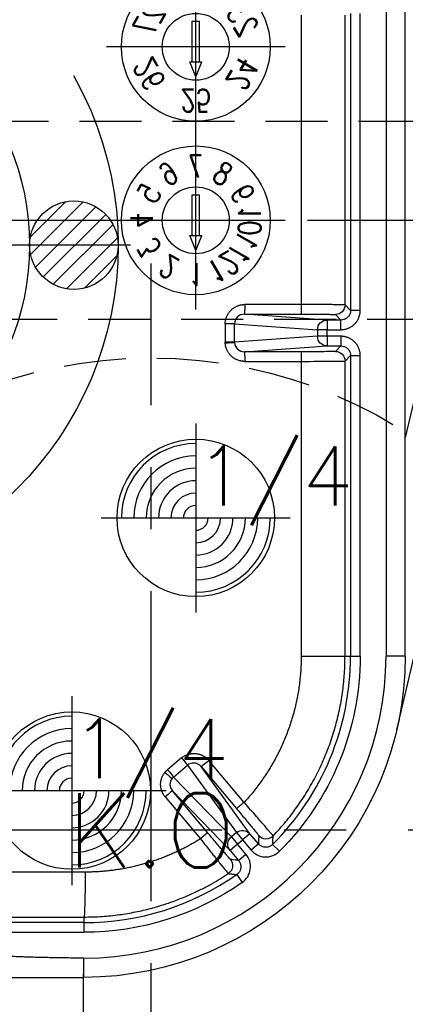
# Model space of a CAD drawing. Extents: x 2651 to 7771, y -1163 to 1075.
# Tile 81 of 256: x 4243 to 4258, y 25 to 65. Entities that reach past the tile are written whole.
import ezdxf
from ezdxf.enums import TextEntityAlignment as Align

# ---------------------------------------------------------------- set-up
doc = ezdxf.new("R2010")
doc.units = 0
doc.header["$LTSCALE"] = 10
for name, pattern in [('CENTER', [2, 1.25, -0.25, 0.25, -0.25]), ('CNSCEN', [17, 15, -1, 0, -1]), ('CNSHID', [4, 3, -1]), ('HIDDEN', [0.375, 0.25, -0.125])]:
    doc.linetypes.add(name, pattern=pattern)
doc.layers.get('0').update_dxf_attribs({"linetype": 'CONTINUOUS'})
doc.layers.get('Defpoints').update_dxf_attribs({"linetype": 'CONTINUOUS'})
for name, color, linetype in [('1', 7, 'CONTINUOUS'), ('9', 3, 'CONTINUOUS'), ('CEN', 1, 'CENTER'), ('COOL', 150, 'HIDDEN'), ('DIM', 3, 'CONTINUOUS'), ('HIDDEN', 6, 'HIDDEN'), ('PART', 7, 'CONTINUOUS'), ('PIN', 3, 'CONTINUOUS'), ('TEXT', 4, 'CONTINUOUS'), ('WL1-HL', 4, 'CNSHID'), ('WOR1-CL', 1, 'CNSCEN'), ('WOR1-DL', 7, 'CONTINUOUS')]:
    doc.layers.add(name, color=color, linetype=linetype)
doc.styles.add('china', font='txt')
doc.styles.add('S1', font='TXT.shx')
doc.styles.get("Standard").update_dxf_attribs({"font": 'romans.shx'})
doc.dimstyles.new('MM& INCH5', dxfattribs={"dimtxt": 5, "dimasz": 2.5, "dimexe": 1, "dimexo": 0.5, "dimtad": 0, "dimrnd": 1.38778e-17, "dimzin": 9, "dimdsep": 46, "dimtxsty": 'Standard', "dimblk": 'CLOSED', "dimcen": 0, "dimclrd": 3, "dimclre": 3, "dimclrt": 3, "dimazin": 2, "dimtfac": 0.75, "dimtofl": 0, "dimtmove": 0, "dimatfit": 3, "dimfxl": 0, "dimtolj": 1, "dimarcsym": 0})

# ---------------------------------------------------------------- blocks, each defined once
blk = doc.blocks.new('A$C32D34A97')
for p, q in [((0, 9.212), (-0.24, 8.612)), ((0, 9.212), (0.24, 8.612)), ((0.24, 8.612), (-0.24, 8.612)), ((-0.15, 8.612), (-0.15, 6.964)), ((0.15, 8.612), (0.15, 6.964)), ((0.15, 6.964), (-0.15, 6.964)), ((0, 2.212), (-0.24, 1.612)), ((0, 2.212), (0.24, 1.612)), ((0.24, 1.612), (-0.24, 1.612)), ((-0.15, 1.612), (-0.15, -0.036)), ((0.15, 1.612), (0.15, -0.036)), ((0.15, -0.036), (-0.15, -0.036))]:
    blk.add_line(p, q)
for centre, radius in [((0, 8), 3), ((0, 8), 1.35), ((0, 1), 3), ((0, 1), 1.35)]:
    blk.add_circle(centre, radius)
at = {"layer": 'CEN'}
for p, q in [((0, 11.6), (0, 4.4)), ((-3.6, 8), (3.6, 8)), ((0, 4.6), (0, -2.6)), ((-3.6, 1), (3.6, 1))]:
    blk.add_line(p, q, dxfattribs=at)
at = {"style": 'S1', "text_generation_flag": 2, "width": 0.8}
for s, p in [('1', (0, 10.175)), ('25', (0, 3.175))]:
    blk.add_text(s, height=0.9, dxfattribs=at).set_placement(p, align=Align.MIDDLE)
for s, rotation, p in [('12', 30, (-1.088, 9.884)), ('2', 330, (1.087, 9.884)), ('11', 60, (-1.884, 9.088)), ('3', 300, (1.884, 9.088)), ('10', 270, (-2.175, 8)), ('4', 90, (2.175, 8)), ('9', 120, (-1.884, 6.913)), ('5', 240, (1.884, 6.913)), ('8', 150, (-1.088, 6.116)), ('6', 210, (1.087, 6.116)), ('7', 180, (0, 5.825)), ('24', 60, (-1.884, 2.088)), ('26', 300, (1.884, 2.088)), ('23', 120, (-1.884, -0.087)), ('27', 240, (1.884, -0.087)), ('22', 180, (0, -1.175))]:
    blk.add_text(s, height=0.9, rotation=rotation, dxfattribs=at).set_placement(p, align=Align.MIDDLE)
blk = doc.blocks.new('DSD')
at = {"layer": '1', "color": 252, "linetype": 'Continuous'}
for p, q in [((472.133, 580.525), (472.133, 579.748)), ((488.973, 578.708), (472.133, 578.708)), ((472.133, 578.32), (472.133, 578.708)), ((472.133, 578.32), (488.973, 578.32)), ((472.133, 578.094), (472.133, 578.32)), ((488.973, 578.091), (472.133, 578.094)), ((465.974, 576.38), (465.751, 576.699)), ((472.085, 576.281), (488.925, 576.277)), ((464.252, 575.441), (464.527, 575.166)), ((465.899, 575.812), (465.601, 575.562)), ((465.601, 575.562), (465.943, 575.155)), ((466.241, 575.404), (465.899, 575.812)), ((465.1, 575.142), (465.397, 575.391)), ((465.1, 575.142), (465.442, 574.734)), ((465.739, 574.984), (465.397, 575.391)), ((465.943, 575.155), (465.739, 574.984)), ((465.943, 575.155), (466.241, 575.404)), ((466.191, 574.859), (465.943, 575.155)), ((468.569, 572.998), (466.241, 575.404)), ((465.442, 574.734), (465.739, 574.984)), ((465.442, 574.734), (467.404, 572.027)), ((465.987, 574.688), (465.739, 574.984)), ((465.987, 574.688), (466.191, 574.859)), ((467.958, 571.97), (465.987, 574.688)), ((466.191, 574.859), (468.527, 572.445)), ((467.15, 574.689), (468.569, 572.998)), ((468.857, 573.248), (467.438, 574.939)), ((465.676, 573.471), (467.096, 571.778)), ((467.404, 572.027), (465.984, 573.72)), ((468.527, 572.445), (467.958, 571.97)), ((468.196, 571.675), (468.765, 572.15)), ((459.179, 567.571), (459.956, 567.571)), ((459.956, 540.854), (459.956, 567.571)), ((460.995, 567.571), (460.995, 555.446)), ((461.384, 567.571), (460.995, 567.571)), ((461.384, 555.446), (461.384, 567.571)), ((461.608, 567.571), (461.384, 567.571)), ((463.374, 567.571), (461.608, 567.571)), ((463.374, 555.682), (463.374, 567.571)), ((461.608, 555.669), (461.384, 555.446)), ((465.652, 555.682), (463.374, 555.682)), ((461.384, 555.446), (460.995, 555.446)), ((461.773, 555.057), (461.996, 555.281)), ((465.662, 555.294), (462.332, 555.057)), ((463.384, 555.293), (465.662, 555.294)), ((462.332, 555.057), (461.773, 555.057)), ((461.773, 554.669), (461.773, 555.057)), ((462.332, 554.669), (462.332, 555.057)), ((462.718, 554.669), (466.061, 554.906)), ((466.061, 554.906), (466.061, 554.165)), ((466.061, 554.906), (466.437, 554.906)), ((466.437, 554.165), (466.437, 554.906)), ((461.773, 554.669), (462.332, 554.669)), ((462.332, 554.403), (461.773, 554.403)), ((461.773, 554.403), (461.773, 554.014)), ((462.332, 554.669), (462.332, 554.403)), ((462.332, 554.669), (462.718, 554.669)), ((462.332, 554.014), (462.332, 554.403)), ((462.332, 554.403), (462.718, 554.403)), ((462.718, 554.403), (462.718, 554.669)), ((466.061, 554.165), (462.718, 554.403)), ((461.773, 554.014), (462.332, 554.014)), ((461.996, 553.791), (461.773, 554.014)), ((462.332, 554.014), (465.662, 553.778)), ((466.061, 554.165), (466.437, 554.165)), ((460.995, 553.626), (460.995, 541.653)), ((460.995, 553.626), (461.384, 553.626)), ((461.384, 541.653), (461.384, 553.626)), ((461.384, 553.626), (461.608, 553.402)), ((465.662, 553.778), (463.384, 553.778)), ((461.608, 553.402), (461.608, 541.713)), ((463.374, 541.713), (463.374, 553.39)), ((463.374, 553.39), (465.652, 553.389))]:
    blk.add_line(p, q, dxfattribs=at)
at = {"layer": '1', "color": 7, "linetype": 'Continuous'}
for p, q in [((459.524, 570.543), (451.7, 537.342)), ((459.179, 567.571), (459.179, 540.854)), ((461.608, 567.571), (461.608, 555.669)), ((456.588, 547.764), (459.179, 558.751))]:
    blk.add_line(p, q, dxfattribs=at)
at = {"layer": '1', "color": 110, "linetype": 'Continuous'}
blk.add_line((459.956, 540.854), (459.956, 567.571), dxfattribs=at)
at = {"layer": '1', "color": 7, "linetype": 'Continuous', "extrusion": (0, 0, -1)}
blk.add_arc((-472.133, 567.571), 12.954, 0, 90, dxfattribs=at)
at = {"layer": '1', "color": 110, "linetype": 'Continuous'}
blk.add_arc((472.133, 567.571), 12.177, 90, 180, dxfattribs=at)
at = {"layer": '1', "color": 252, "linetype": 'Continuous'}
for radius, start, end in [(12.177, 90, 180), (10.748, 90, 124.96), (10.748, 135.04, 180)]:
    blk.add_arc((472.133, 567.571), radius, start, end, dxfattribs=at)
at = {"layer": '1', "color": 252, "linetype": 'Continuous', "extrusion": (0, 0, -1)}
for start, end in [(55.04, 90), (0, 44.96)]:
    blk.add_arc((-472.133, 567.571), 11.137, start, end, dxfattribs=at)
for centre, major_axis, ratio, start_param, end_param in [((472.133, 576.281), (0, -1.814), 0.026177, 1.57079, 3.132863), ((466.528, 576.016), (0.056, 0.385), 0.999914, 3.870947, 5.55383), ((465.943, 575.155), (-0.279, -0.27), 0.992489, 3.212987, 4.782718), ((464.789, 574.558), (0.388, -0.012), 0.999914, 3.870966, 5.553812), ((465.739, 574.984), (-0.315, -0.228), 0.992489, 4.64206, 6.211791), ((467.448, 574.939), (0.298, 0.25), 0.016833, 3.150321, 4.692337), ((465.686, 573.471), (0.298, 0.25), 0.016827, 4.692332, 6.274457), ((468.867, 573.248), (-0.298, -0.25), 0.016833, 0.008728, 1.550745), ((468.775, 572.15), (-0.249, 0.298), 0.020097, 4.729166, 6.160824), ((468.885, 572.263), (-0.305, 0.241), 0.01625, 4.732916, 6.16162), ((467.106, 571.778), (0.298, 0.25), 0.016827, 4.692332, 6.274457), ((468.206, 571.675), (-0.249, 0.298), 0.020097, 4.729166, 6.160824), ((461.996, 555.669), (-0.275, 0.275), 0.999924, 3.927029, 5.497749), ((463.384, 555.682), (0, 0.389), 0.026177, 3.150322, 4.712395), ((465.662, 555.682), (0, 0.389), 0.026177, 3.150322, 4.712395), ((462.332, 554.669), (0.028, -0.388), 0.992489, 3.212987, 4.782718), ((466.446, 554.951), (-0.388, -0.023), 0.00153, 0.122632, 1.544661), ((462.332, 554.403), (-0.028, -0.388), 0.992489, 4.64206, 6.211791), ((461.996, 553.402), (0.275, 0.275), 0.999924, 3.927029, 5.497749), ((463.384, 553.39), (0, 0.389), 0.026177, 4.712383, 6.274456), ((465.662, 553.389), (0, -0.389), 0.026177, 1.57079, 3.132863)]:
    blk.add_ellipse(centre, major_axis=major_axis, ratio=ratio, start_param=start_param, end_param=end_param, dxfattribs=at)
at = {"layer": '1', "color": 7, "linetype": 'Continuous'}
blk.add_open_spline([(488.973, 580.525), (483.359, 580.525), (477.746, 580.525), (472.133, 580.525)], degree=3, dxfattribs=at)
at = {"layer": '1', "color": 110, "linetype": 'Continuous'}
blk.add_open_spline([(472.133, 579.748), (473.135, 579.748), (474.238, 579.715), (475.219, 579.685), (476.343, 579.627), (477.278, 579.578), (478.448, 579.502), (478.915, 579.472), (479.5, 579.432), (479.851, 579.408), (480.553, 579.36), (481.254, 579.311), (481.605, 579.287), (482.189, 579.247), (482.658, 579.217), (483.827, 579.141), (484.763, 579.092), (485.885, 579.034), (486.868, 579.004), (487.97, 578.971), (488.973, 578.971)], degree=2, knots=[0, 0, 0, 0.125, 0.125, 0.25, 0.25, 0.375, 0.375, 0.4375, 0.4375, 0.5, 0.5, 0.5625, 0.5625, 0.625, 0.625, 0.75, 0.75, 0.875, 0.875, 1, 1, 1], dxfattribs=at)
at = {"layer": '1', "color": 252, "linetype": 'Continuous'}
for points in [[(472.133, 579.748), (477.746, 579.748), (483.359, 578.971), (488.973, 578.971)], [(467.404, 572.027), (467.479, 571.938), (467.593, 571.883), (467.708, 571.882)], [(467.708, 571.882), (467.799, 571.881), (467.889, 571.912), (467.958, 571.97)]]:
    blk.add_open_spline(points, degree=3, dxfattribs=at)
for points, knots in [([(472.133, 578.094), (471.888, 578.09), (471.41, 578.08), (470.714, 578.005), (470.058, 577.895), (469.444, 577.752), (468.873, 577.583), (468.345, 577.395), (467.859, 577.193), (467.415, 576.983), (467.012, 576.769), (466.647, 576.557), (466.421, 576.41), (466.313, 576.34)], [0, 0, 0, 0, 0.119039, 0.232454, 0.340243, 0.442407, 0.538944, 0.629855, 0.71514, 0.794797, 0.868826, 0.937227, 1, 1, 1, 1]), ([(465.751, 576.699), (465.662, 576.637), (465.588, 576.557), (465.476, 576.374), (465.44, 576.27), (465.412, 576.058), (465.42, 575.948), (465.48, 575.742), (465.531, 575.645), (465.601, 575.562)], [0, 0, 0, 0, 0.25, 0.25, 0.5, 0.5, 0.75, 0.75, 1, 1, 1, 1]), ([(465.899, 575.812), (465.875, 575.845), (465.827, 575.915), (465.801, 576.046), (465.818, 576.18), (465.878, 576.299), (465.943, 576.354), (465.974, 576.38)], [0, 0, 0, 0, 0.188754, 0.394177, 0.605822, 0.811245, 1, 1, 1, 1]), ([(466.314, 576.34), (466.309, 576.34), (466.305, 576.341), (466.289, 576.343), (466.275, 576.345), (466.206, 576.353), (466.152, 576.36), (466.08, 576.368), (466.064, 576.37), (466.023, 576.375), (465.998, 576.378), (465.974, 576.38)], [0, 0, 0, 0, 0.030224, 0.030224, 0.151118, 0.151118, 0.634697, 0.634697, 0.781436, 0.781436, 1, 1, 1, 1]), ([(467.438, 574.939), (467.376, 575.017), (467.257, 575.168), (467.092, 575.376), (466.953, 575.552), (466.84, 575.692), (466.754, 575.798), (466.693, 575.873), (466.553, 576.045), (466.369, 576.277), (466.331, 576.319), (466.313, 576.34)], [0, 0, 0, 0, 0.106887, 0.205186, 0.292302, 0.366385, 0.426275, 0.471358, 0.501372, 0.75478, 1, 1, 1, 1]), ([(465.397, 575.391), (465.328, 575.474), (465.242, 575.542), (465.049, 575.636), (464.942, 575.664), (464.729, 575.673), (464.62, 575.655), (464.42, 575.577), (464.329, 575.518), (464.252, 575.441)], [0, 0, 0, 0, 0.25, 0.25, 0.5, 0.5, 0.75, 0.75, 1, 1, 1, 1]), ([(465.899, 575.812), (465.987, 575.8), (466.076, 575.788), (466.187, 575.773), (466.208, 575.769), (466.23, 575.766)], [0, 0, 0, 0, 0.805738, 0.805738, 1, 1, 1, 1]), ([(466.229, 575.766), (466.234, 575.766), (466.258, 575.738), (466.329, 575.656), (466.358, 575.623), (466.425, 575.545), (466.464, 575.5), (466.591, 575.351), (466.693, 575.231), (466.912, 574.973), (467.03, 574.832), (467.15, 574.689)], [0, 0, 0, 0, 0.25, 0.25, 0.375, 0.375, 0.5, 0.5, 0.75, 0.75, 1, 1, 1, 1]), ([(464.527, 575.168), (464.527, 575.163), (464.526, 575.158), (464.525, 575.143), (464.525, 575.129), (464.521, 575.061), (464.517, 575.006), (464.512, 574.909), (464.51, 574.868), (464.508, 574.826)], [0, 0, 0, 0, 0.03027, 0.03027, 0.151349, 0.151349, 0.635664, 0.635664, 1, 1, 1, 1]), ([(464.527, 575.166), (464.558, 575.192), (464.623, 575.247), (464.751, 575.285), (464.886, 575.279), (465.01, 575.23), (465.071, 575.17), (465.1, 575.142)], [0, 0, 0, 0, 0.188755, 0.394179, 0.605823, 0.811246, 1, 1, 1, 1]), ([(465.087, 574.808), (465.09, 574.896), (465.093, 574.984), (465.098, 575.095), (465.099, 575.118), (465.1, 575.142)], [0, 0, 0, 0, 0.789513, 0.789513, 1, 1, 1, 1]), ([(464.508, 574.826), (464.337, 574.638), (463.996, 574.265), (463.54, 573.663), (463.128, 573.038), (462.766, 572.391), (462.453, 571.726), (462.189, 571.047), (461.975, 570.358), (461.809, 569.663), (461.693, 568.965), (461.621, 568.268), (461.612, 567.803), (461.608, 567.571)], [0, 0, 0, 0, 0.095127, 0.18941, 0.28285, 0.375445, 0.467198, 0.558107, 0.648172, 0.737394, 0.825772, 0.913308, 1, 1, 1, 1]), ([(464.508, 574.826), (464.51, 574.821), (464.515, 574.812), (464.559, 574.758), (464.629, 574.674), (464.725, 574.561), (464.891, 574.368), (465.191, 574.017), (465.501, 573.667), (465.676, 573.471)], [0, 0, 0, 0, 0.099069, 0.200049, 0.301625, 0.402428, 0.501142, 0.719432, 1, 1, 1, 1]), ([(465.984, 573.72), (465.864, 573.862), (465.748, 574.001), (465.585, 574.197), (465.534, 574.259), (465.437, 574.376), (465.391, 574.432), (465.267, 574.582), (465.2, 574.664), (465.111, 574.775), (465.087, 574.804), (465.087, 574.809)], [0, 0, 0, 0, 0.25, 0.25, 0.375, 0.375, 0.5, 0.5, 0.75, 0.75, 1, 1, 1, 1]), ([(468.582, 572.502), (468.637, 572.571), (468.667, 572.66), (468.662, 572.839), (468.628, 572.928), (468.569, 572.998)], [0, 0, 0, 0, 0.5, 0.5, 1, 1, 1, 1]), ([(463.374, 555.682), (462.91, 555.68), (462.453, 555.678), (461.802, 555.673), (461.612, 555.672), (461.608, 555.669)], [0, 0, 0, 0, 0.5, 0.5, 1, 1, 1, 1]), ([(461.773, 555.057), (461.732, 555.061), (461.651, 555.068), (461.54, 555.127), (461.454, 555.213), (461.395, 555.324), (461.388, 555.405), (461.384, 555.446)], [0, 0, 0, 0, 0.200009, 0.400004, 0.599996, 0.799991, 1, 1, 1, 1]), ([(466.061, 554.928), (466.055, 555.026), (466.01, 555.121), (465.863, 555.255), (465.763, 555.294), (465.662, 555.294)], [0, 0, 0, 0, 0.5, 0.5, 1, 1, 1, 1]), ([(461.384, 553.626), (461.388, 553.666), (461.395, 553.748), (461.454, 553.858), (461.54, 553.945), (461.651, 554.003), (461.732, 554.01), (461.773, 554.014)], [0, 0, 0, 0, 0.200014, 0.400012, 0.600003, 0.799997, 1, 1, 1, 1]), ([(465.662, 553.778), (465.767, 553.778), (465.871, 553.819), (466.019, 553.963), (466.062, 554.063), (466.061, 554.165)], [0, 0, 0, 0, 0.5, 0.5, 1, 1, 1, 1]), ([(461.608, 553.402), (461.614, 553.401), (461.626, 553.4), (461.708, 553.398), (461.828, 553.396), (461.982, 553.395), (462.16, 553.394), (462.356, 553.392), (462.561, 553.391), (462.769, 553.391), (462.976, 553.39), (463.178, 553.39), (463.31, 553.39), (463.374, 553.39)], [0, 0, 0, 0, 0.112754, 0.221143, 0.325164, 0.424818, 0.520102, 0.611016, 0.697559, 0.77973, 0.857527, 0.930951, 1, 1, 1, 1])]:
    blk.add_open_spline(points, degree=3, knots=knots, dxfattribs=at)
at = {"layer": '1', "color": 7, "linetype": 'Continuous'}
for points, weights in [([(467.438, 574.939), (468.838, 575.822), (470.429, 576.281), (472.085, 576.281)], [1, 0.973777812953, 0.973777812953, 1]), ([(463.374, 567.571), (463.374, 569.783), (464.178, 571.844), (465.676, 573.471)], [1, 0.954385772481, 0.954385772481, 1]), ([(468.527, 572.445), (468.547, 572.462), (468.566, 572.481), (468.582, 572.502)], [1, 0.996550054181, 0.996550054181, 1]), ([(466.061, 554.906), (466.061, 554.913), (466.061, 554.921), (466.061, 554.928)], [1, 0.999721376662, 0.999721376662, 1])]:
    blk.add_rational_spline(points, weights, degree=3, dxfattribs=at)
at = {"layer": '1', "color": 252, "linetype": 'Continuous'}
for points, weights in [([(468.857, 573.248), (469.107, 572.95), (469.114, 572.564), (468.875, 572.263)], [1, 0.850418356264, 0.850418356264, 1]), ([(468.875, 572.263), (468.842, 572.221), (468.805, 572.184), (468.765, 572.15)], [1, 0.996550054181, 0.996550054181, 1]), ([(468.196, 571.675), (467.846, 571.383), (467.391, 571.426), (467.096, 571.778)], [1, 0.80498879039, 0.80498879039, 1]), ([(465.652, 555.682), (466.091, 555.682), (466.41, 555.384), (466.436, 554.951)], [1, 0.81841195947, 0.81841195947, 1]), ([(460.995, 555.446), (460.995, 554.99), (461.317, 554.669), (461.773, 554.669)], [1, 0.804755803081, 0.804755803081, 1]), ([(461.996, 555.281), (462.003, 555.288), (462.572, 555.293), (463.384, 555.293)], [1, 0.812893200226, 0.812893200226, 1]), ([(466.436, 554.951), (466.437, 554.936), (466.437, 554.921), (466.437, 554.906)], [1, 0.999721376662, 0.999721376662, 1]), ([(461.773, 554.403), (461.317, 554.403), (460.995, 554.081), (460.995, 553.626)], [1, 0.804755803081, 0.804755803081, 1]), ([(466.437, 554.165), (466.437, 553.711), (466.112, 553.389), (465.652, 553.389)], [1, 0.80498879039, 0.80498879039, 1]), ([(463.384, 553.778), (462.572, 553.778), (462.003, 553.784), (461.996, 553.791)], [1, 0.812893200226, 0.812893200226, 1])]:
    blk.add_rational_spline(points, weights, degree=3, dxfattribs=at)
blk.add_blockref('A$C32D34A97', (467.625, 541.994))
blk = doc.blocks.new('*U23', base_point=(2059.08, 1167.823))
at = {"layer": 'CEN'}
for p, q in [((2059.08, 1190.683), (2059.08, 1144.963)), ((2036.22, 1167.823), (2081.94, 1167.823))]:
    blk.add_line(p, q, dxfattribs=at)
at = {"layer": 'HIDDEN'}
blk.add_circle((2059.08, 1167.823), 19.05, dxfattribs=at)
blk = doc.blocks.new('*D184')
at = {"layer": 'Defpoints', "color": 0}
for p in [(4171.684, 387.642), (4446.684, 12.642), (4473.321, 12.642)]:
    blk.add_point(p, dxfattribs=at)
at = {"layer": 'DIM', "color": 3, "lineweight": -2}
blk.add_line((4447.184, 12.642), (4473.321, 12.642), dxfattribs=at)
at = {"layer": 'DIM', "color": 3, "insert": (4499.065, 12.642), "char_height": 5, "attachment_point": 5}
blk.add_mtext('\\A1;375 [14.764]', dxfattribs=at)
blk = doc.blocks.new('_Closed')
at = {"color": 0, "linetype": 'ByBlock', "lineweight": -2}
for p, q in [((-1, 0.167), (0, 0)), ((-1, 0.167), (-1, -0.167)), ((0, 0), (-1, -0.167)), ((0, 0), (-1, 0))]:
    blk.add_line(p, q, dxfattribs=at)
blk = doc.blocks.new('*D185')
at = {"layer": 'Defpoints', "color": 0}
for p in [(4171.684, 387.642), (4446.684, 55.642), (4473.321, 55.642)]:
    blk.add_point(p, dxfattribs=at)
at = {"layer": 'DIM', "color": 3, "lineweight": -2}
blk.add_line((4447.184, 55.642), (4473.321, 55.642), dxfattribs=at)
at = {"layer": 'DIM', "color": 3, "insert": (4499.065, 55.642), "char_height": 5, "attachment_point": 5}
blk.add_mtext('\\A1;332 [13.071]', dxfattribs=at)
blk = doc.blocks.new('*D186')
at = {"layer": 'Defpoints', "color": 0}
for p in [(4171.684, 387.642), (4381.212, -22.358), (4473.321, -22.358)]:
    blk.add_point(p, dxfattribs=at)
at = {"layer": 'DIM', "color": 3, "lineweight": -2}
blk.add_line((4381.712, -22.358), (4473.321, -22.358), dxfattribs=at)
at = {"layer": 'DIM', "color": 3, "insert": (4499.065, -22.358), "char_height": 5, "attachment_point": 5}
blk.add_mtext('\\A1;410 [16.142]', dxfattribs=at)
blk = doc.blocks.new('*D187')
at = {"layer": 'Defpoints', "color": 0}
for p in [(4171.684, 387.642), (4274.104, -57.358), (4473.321, -57.358)]:
    blk.add_point(p, dxfattribs=at)
at = {"layer": 'DIM', "color": 3, "lineweight": -2}
blk.add_line((4274.604, -57.358), (4473.321, -57.358), dxfattribs=at)
at = {"layer": 'DIM', "color": 3, "insert": (4496.684, -57.358), "char_height": 5, "attachment_point": 5}
blk.add_mtext('\\A1;445 [17.52]', dxfattribs=at)
blk = doc.blocks.new('*D188')
at = {"layer": 'Defpoints', "color": 0}
for p in [(4171.684, 387.642), (4271.924, -104.358), (4473.321, -104.358)]:
    blk.add_point(p, dxfattribs=at)
at = {"layer": 'DIM', "color": 3, "lineweight": -2}
blk.add_line((4272.424, -104.358), (4473.321, -104.358), dxfattribs=at)
at = {"layer": 'DIM', "color": 3, "insert": (4496.684, -104.358), "char_height": 5, "attachment_point": 5}
blk.add_mtext('\\A1;492 [19.37]', dxfattribs=at)
blk = doc.blocks.new('*D189')
at = {"layer": 'Defpoints', "color": 0}
for p in [(4171.684, 387.642), (4285.884, -124.358), (4473.321, -124.358)]:
    blk.add_point(p, dxfattribs=at)
at = {"layer": 'DIM', "color": 3, "lineweight": -2}
blk.add_line((4286.384, -124.358), (4473.321, -124.358), dxfattribs=at)
at = {"layer": 'DIM', "color": 3, "insert": (4499.065, -124.358), "char_height": 5, "attachment_point": 5}
blk.add_mtext('\\A1;512 [20.157]', dxfattribs=at)
blk = doc.blocks.new('*D193')
at = {"layer": 'Defpoints', "color": 0}
for p in [(4171.684, 387.642), (4401.864, -82.358), (4473.321, -82.358)]:
    blk.add_point(p, dxfattribs=at)
at = {"layer": 'DIM', "color": 3, "lineweight": -2}
blk.add_line((4402.364, -82.358), (4473.321, -82.358), dxfattribs=at)
at = {"layer": 'DIM', "color": 3, "insert": (4499.065, -82.358), "char_height": 5, "attachment_point": 5}
blk.add_mtext('\\A1;470 [18.504]', dxfattribs=at)
blk = doc.blocks.new('*D199')
at = {"layer": 'Defpoints', "color": 0}
for p in [(4171.684, 387.642), (4256.684, -119.598), (4256.684, -149.953)]:
    blk.add_point(p, dxfattribs=at)
at = {"layer": 'DIM', "color": 3, "lineweight": -2}
blk.add_line((4256.684, -120.098), (4256.684, -149.953), dxfattribs=at)
at = {"layer": 'DIM', "color": 3, "insert": (4256.684, -170.935), "char_height": 5, "attachment_point": 5, "rotation": 90}
blk.add_mtext('\\A1;85 [3.346]', dxfattribs=at)
blk = doc.blocks.new('*D200')
at = {"layer": 'Defpoints', "color": 0}
for p in [(4171.684, 387.642), (4278.684, -131.558), (4278.684, -149.953)]:
    blk.add_point(p, dxfattribs=at)
at = {"layer": 'DIM', "color": 3, "lineweight": -2}
blk.add_line((4278.684, -132.058), (4278.684, -149.953), dxfattribs=at)
at = {"layer": 'DIM', "color": 3, "insert": (4278.684, -172.959), "char_height": 5, "attachment_point": 5, "rotation": 90}
blk.add_mtext('\\A1;107 [4.213]', dxfattribs=at)
blk = doc.blocks.new('*D201')
at = {"layer": 'Defpoints', "color": 0}
for p in [(4171.684, 387.642), (4296.684, -137.358), (4296.684, -149.953)]:
    blk.add_point(p, dxfattribs=at)
at = {"layer": 'DIM', "color": 3, "lineweight": -2}
blk.add_line((4296.684, -137.858), (4296.684, -149.953), dxfattribs=at)
at = {"layer": 'DIM', "color": 3, "insert": (4296.684, -172.959), "char_height": 5, "attachment_point": 5, "rotation": 90}
blk.add_mtext('\\A1;125 [4.921]', dxfattribs=at)
blk = doc.blocks.new('*D202')
at = {"layer": 'Defpoints', "color": 0}
for p in [(4171.684, 387.642), (4246.684, -84.778), (4246.684, -149.953)]:
    blk.add_point(p, dxfattribs=at)
at = {"layer": 'DIM', "color": 3, "lineweight": -2}
blk.add_line((4246.684, -85.278), (4246.684, -149.953), dxfattribs=at)
at = {"layer": 'DIM', "color": 3, "insert": (4246.684, -170.935), "char_height": 5, "attachment_point": 5, "rotation": 90}
blk.add_mtext('\\A1;75 [2.953]', dxfattribs=at)
blk = doc.blocks.new('*D203')
at = {"layer": 'Defpoints', "color": 0}
for p in [(4171.684, 387.642), (4368.684, -115.538), (4368.684, -149.953)]:
    blk.add_point(p, dxfattribs=at)
at = {"layer": 'DIM', "color": 3, "lineweight": -2}
blk.add_line((4368.684, -116.038), (4368.684, -149.953), dxfattribs=at)
at = {"layer": 'DIM', "color": 3, "insert": (4368.684, -172.959), "char_height": 5, "attachment_point": 5, "rotation": 90}
blk.add_mtext('\\A1;197 [7.756]', dxfattribs=at)
blk = doc.blocks.new('*X8')
at = {"color": 0}
for p, q in [((745.423, 286.51), (747.026, 288.113)), ((745.479, 285.86), (747.676, 288.057)), ((769.614, 286.66), (771.046, 288.092)), ((769.624, 285.963), (771.743, 288.082)), ((745.698, 285.371), (748.165, 287.838)), ((769.819, 285.451), (772.255, 287.887)), ((770.129, 285.053), (772.653, 287.577)), ((746.025, 284.992), (748.544, 287.51)), ((770.539, 284.757), (772.949, 287.167)), ((746.455, 284.714), (748.822, 287.081)), ((747.01, 284.562), (748.974, 286.526)), ((771.067, 284.578), (773.128, 286.639)), ((747.817, 284.662), (748.874, 285.719)), ((771.802, 284.605), (773.101, 285.904))]:
    blk.add_line(p, q, dxfattribs=at)
blk = doc.blocks.new('117')
at = {"layer": 'WL1-HL'}
for centre, radius in [((254.95, 1693.104), 13.87), ((254.95, 1693.104), 10.3), ((242.865, 1693.104), 1.785), ((267.035, 1693.104), 1.785)]:
    blk.add_circle(centre, radius, dxfattribs=at)
at = {"layer": 'WOR1-CL'}
for p, q in [((254.95, 1707.474), (254.95, 1678.734)), ((269.32, 1693.104), (240.58, 1693.104))]:
    blk.add_line(p, q, dxfattribs=at)
at = {"layer": 'WL1-HL'}
blk.add_blockref('*X8', (-504.334, 1406.767), dxfattribs=at)
at = {"layer": '9', "style": 'china'}
blk.add_text('2-117', height=2, dxfattribs=at).set_placement((251.365, 1693.722))
at = {"layer": 'WOR1-DL', "style": 'china', "oblique": 20}
blk.add_text('ARRK', height=0.8, dxfattribs=at).set_placement((256.305, 1696.027))
blk = doc.blocks.new('A$C257357D5')
at = {"layer": 'COOL', "color": 1, "linetype": 'CENTER'}
blk.add_line((275, -31), (58.88, -31), dxfattribs=at)
at = {"layer": 'COOL'}
blk.add_lwpolyline([(237.406, -35), (58.309, -35), (56, -31), (58.309, -27), (237.406, -27)], dxfattribs=at)
blk.add_blockref('117', (-193.95, -1725.104), dxfattribs=at)
blk = doc.blocks.new('*U6', base_point=(965.4695, 1808.9548))
blk.add_circle((965.4695, 1808.9548), 0.5)
for radius, start, end in [(0.4724, 90, 180), (0.3937, 90, 180), (0.315, 90, 180), (0.2362, 90, 180), (0.1575, 90, 180), (0.0787, 90, 180), (0.0787, 270, 0), (0.1575, 270, 0), (0.2362, 270, 0), (0.315, 270, 0), (0.3937, 270, 0), (0.4724, 270, 0)]:
    blk.add_arc((965.4695, 1808.9548), radius, start, end)
at = {"layer": 'PIN'}
for p, q in [((965.4695, 1809.5548), (965.4695, 1808.3548)), ((964.8695, 1808.9548), (966.0695, 1808.9548))]:
    blk.add_line(p, q, dxfattribs=at)

msp = doc.modelspace()

# ---------------------------------------------------------------- linework, layer by layer
msp.add_line((4245.15, 26.231), (4245.15, 15.081))

# ---------------------------------------------------------------- block references
at = {"layer": 'DIM', "rotation": 180}
msp.add_blockref('DSD', (4717.309, 606.636), dxfattribs=at)
at = {"layer": 'DIM'}
msp.add_blockref('A$C257357D5', (4171.684, 87.642), dxfattribs=at)
at = {"layer": 'PART', "rotation": 180}
msp.add_blockref('*U23', (4247.884, 32.042), dxfattribs=at)
at = {"layer": 'PIN', "xscale": 6.35, "yscale": 6.35, "zscale": 6.35}
for p in [(4249.684, 44.642), (4244.684, 33.642)]:
    msp.add_blockref('*U6', p, dxfattribs=at)

# ---------------------------------------------------------------- texts
at = {"layer": 'PIN', "color": 4}
for p in [(4249.684, 45.142), (4244.684, 34.142)]:
    msp.add_text('1/4', height=2.3813, dxfattribs=at).set_placement(p)
at = {"layer": 'TEXT'}
msp.add_text('K.O', height=3, dxfattribs=at).set_placement((4247.884, 32.042), align=Align.MIDDLE)

# ---------------------------------------------------------------- dimensions: what is measured, and where the dimension line sits
at = {"layer": 'DIM'}
for feature_location, offset, dtype, picture, middle in [((4446.684, 12.642), (26.637, 0), 0, '*D184', (4499.065, 12.642)), ((4446.684, 55.642), (26.637, 0), 0, '*D185', (4499.065, 55.642)), ((4381.212, -22.358), (92.109, 0), 0, '*D186', (4499.065, -22.358)), ((4274.104, -57.358), (199.217, 0), 0, '*D187', (4496.684, -57.358)), ((4271.924, -104.358), (201.397, 0), 0, '*D188', (4496.684, -104.358)), ((4285.884, -124.358), (187.437, 0), 0, '*D189', (4499.065, -124.358)), ((4401.864, -82.358), (71.457, 0), 0, '*D193', (4499.065, -82.358)), ((4256.684, -119.598), (0, -30.355), 1, '*D199', (4256.684, -170.935)), ((4278.684, -131.558), (0, -18.395), 1, '*D200', (4278.684, -172.959)), ((4296.684, -137.358), (0, -12.595), 1, '*D201', (4296.684, -172.959)), ((4246.684, -84.778), (0, -65.175), 1, '*D202', (4246.684, -170.935)), ((4368.684, -115.538), (0, -34.415), 1, '*D203', (4368.684, -172.959))]:
    dim = msp.add_ordinate_dim(feature_location=feature_location, offset=offset, dtype=dtype, origin=(4171.684, 387.642), dimstyle='MM& INCH5', dxfattribs=at)
    dim.commit()
    dim.dimension.update_dxf_attribs({"geometry": picture, "text_midpoint": middle})

doc.saveas('drawing.dxf')
